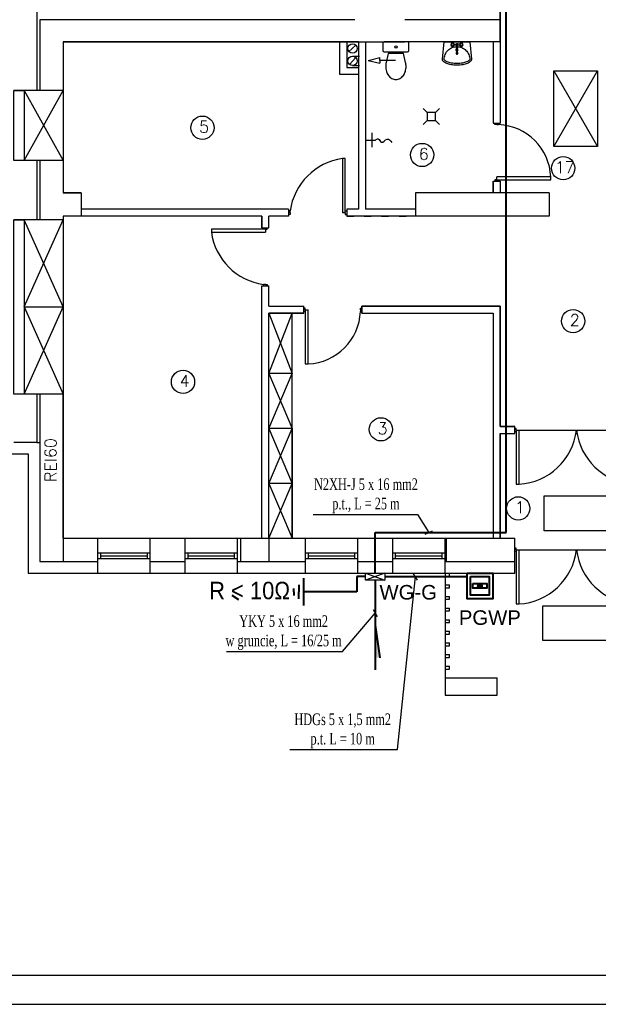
# Model space of a CAD drawing. Header units: inches. Extents: x 6268 to 12323, y 5221 to 42059.
# Tile 93 of 98: x 8531 to 9526, y 36020 to 37714. Entities that reach past the tile are written whole.
import ezdxf
from ezdxf.enums import TextEntityAlignment as Align

# ---------------------------------------------------------------- set-up
doc = ezdxf.new("R2010")
doc.units = ezdxf.units.IN
doc.header["$MEASUREMENT"] = 0
doc.linetypes.add('ACAD_ISO03W100', pattern=[30, 12, -18])
for name, color, linetype, lineweight in [('1DE-schemat ideowy', 1, 'Continuous', 40), ('2DE_NUMEL', 1, 'Continuous', 20), ('2DE_SOS', 1, 'Continuous', 40)]:
    doc.layers.add(name, color=color, linetype=linetype, lineweight=lineweight)
doc.layers.add('CP_LINENORM', color=253, linetype='Continuous')
doc.styles.add('1_50', font='isocpeur.ttf', dxfattribs={"width": 0.9, "height": 12})
doc.styles.add('CP_ATTR', font='romans.shx')
doc.styles.add('Romans', font='romans.shx', dxfattribs={"width": 0.7})
doc.styles.get("Standard").update_dxf_attribs({"font": 'txt.shx'})

# ---------------------------------------------------------------- blocks, each defined once
blk = doc.blocks.new('CPEL_3282')
blk.add_hatch(color=256).paths.add_polyline_path([(-0.085, 0, 1), (0.085, 0, 1)])
for points in [[(-0.55, 0.55), (0.55, 0.55), (0.55, -0.55), (-0.55, -0.55)], [(-0.4, 0.4), (0.4, 0.4), (0.4, -0.4), (-0.4, -0.4)], [(-0.3, 0.1), (0.3, 0.1), (0.3, -0.1), (-0.3, -0.1)]]:
    blk.add_lwpolyline(points, close=True)
blk.add_circle((0, 0), 0.0853)
at = {"linetype": 'ByBlock', "style": 'CP_ATTR', "flags": 9}
for tag, p in [('NAME', (-0.092, -0.018)), ('GROUP', (-0.092, -0.018)), ('NUMBER', (-0.092, -0.018)), ('PRODUCER', (-0.092, -0.018)), ('ARTICLE', (-0.092, -0.018)), ('CHARACTER', (-0.092, -0.018)), ('VOLTAGE', (-0.092, -0.019)), ('WEIGHT', (-0.092, -0.018)), ('OTHER', (-0.092, -0.018)), ('PRODUCT-TYPE', (-0.092, -0.019)), ('ORDER-NO', (-0.092, -0.019)), ('POWER', (-0.092, -0.019))]:
    blk.add_attdef(tag, text='', height=0.00005, dxfattribs=at).set_placement(p, align=Align.MIDDLE_LEFT)

msp = doc.modelspace()

# ---------------------------------------------------------------- hatches: boundary and pattern name
h = msp.add_hatch()
h.set_pattern_fill('ANSI31', color=256, scale=5)
h.set_pattern_definition([(45, (-1177857666.037, -935701658.378), (-11.22532015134, 11.22532015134), [])])
h.paths.add_polyline_path([(9264.543, 36821.907), (9262.543, 36821.907), (9262.543, 36781.907), (9264.543, 36781.907)])
at = {"layer": '2DE_SOS'}
msp.add_hatch(color=256, dxfattribs=at).paths.add_polyline_path([(9150.17, 36616.499), (9142.313, 36616.513), (9142.409, 36672.63)])

# ---------------------------------------------------------------- linework, layer by layer
for p, q in [((8560.543, 37929.907), (8560.543, 37591.907)), ((9357.543, 37675.907), (9357.543, 37743.907)), ((8565.543, 37713.907), (8565.543, 37591.907)), ((9107.543, 37713.907), (8565.543, 37713.907)), ((9357.543, 37713.907), (9193.543, 37713.907)), ((8605.543, 37675.907), (8605.543, 37591.907)), ((9107.543, 37675.907), (8605.543, 37675.907)), ((8605.543, 37675.907), (9113.543, 37675.907)), ((9081.543, 37619.907), (9081.543, 37675.907)), ((9113.543, 37675.907), (9093.543, 37675.907)), ((9093.543, 37675.907), (9093.543, 37631.907)), ((9096.694, 37658.716), (9109.023, 37670.374)), ((9107.543, 37675.907), (9193.543, 37675.907)), ((9113.543, 37675.907), (9113.543, 37387.907)), ((9125.543, 37675.907), (9125.543, 37387.907)), ((9357.543, 37675.907), (9193.543, 37675.907)), ((9277.392, 37671.777), (9282.242, 37672.141)), ((9282.242, 37669.668), (9277.392, 37670.032)), ((9288.792, 37671.777), (9283.941, 37672.141)), ((9288.792, 37670.032), (9283.941, 37669.668)), ((9345.543, 37675.907), (9345.543, 37535.907)), ((9357.543, 37675.907), (9357.543, 37535.907)), ((9098.064, 37637.114), (9109.023, 37648.772)), ((9130.623, 37643.884), (9150.623, 37648.884)), ((9150.623, 37643.884), (9150.623, 37648.884)), ((9284.342, 37656.704), (9284.342, 37655.824)), ((9093.543, 37631.907), (9113.543, 37631.907)), ((9113.543, 37631.907), (9113.543, 37619.907)), ((9130.623, 37643.884), (9150.623, 37638.884)), ((9177.179, 37643.884), (9150.623, 37643.884)), ((9150.623, 37643.884), (9150.623, 37638.884)), ((9113.543, 37619.907), (9081.543, 37619.907)), ((9450.043, 37625.907), (9525.043, 37625.907)), ((9450.043, 37495.907), (9450.043, 37625.907)), ((9450.043, 37495.907), (9525.043, 37625.907)), ((9450.043, 37625.907), (9525.043, 37495.907)), ((9525.043, 37625.907), (9525.043, 37495.907)), ((8605.543, 37591.907), (8520.543, 37591.907)), ((8538.543, 37471.907), (8605.543, 37591.907)), ((8538.543, 37591.907), (8605.543, 37471.907)), ((8605.543, 37591.907), (8605.543, 37471.907)), ((9224.926, 37561.411), (9231.926, 37554.411)), ((9245.926, 37554.411), (9231.926, 37554.411)), ((9231.926, 37554.411), (9231.926, 37540.411)), ((9252.926, 37561.411), (9245.926, 37554.411)), ((9245.926, 37547.411), (9245.926, 37554.411)), ((9245.926, 37540.411), (9245.926, 37554.411)), ((9224.926, 37533.411), (9231.926, 37540.411)), ((9231.926, 37540.411), (9245.926, 37540.411)), ((9252.926, 37533.411), (9245.926, 37540.411)), ((9345.543, 37535.907), (9357.543, 37535.907)), ((9348.543, 37533.407), (9348.543, 37535.907)), ((9351.543, 37533.407), (9348.543, 37533.407)), ((9351.543, 37533.407), (9354.543, 37533.407)), ((9354.543, 37533.407), (9354.543, 37535.907)), ((9136.527, 37519.187), (9136.527, 37494.48)), ((9125.543, 37506.833), (9142.813, 37506.833)), ((9525.043, 37495.907), (9450.043, 37495.907)), ((8605.543, 37471.907), (8520.543, 37471.907)), ((8560.543, 37471.907), (8560.543, 37369.907)), ((8565.543, 37471.907), (8565.543, 37369.907)), ((8605.543, 37471.907), (8605.543, 37415.907)), ((9091.043, 37474.907), (9086.043, 37474.907)), ((9086.043, 37474.907), (9086.043, 37381.907)), ((9091.043, 37384.907), (9091.043, 37474.907)), ((9345.543, 37435.907), (9345.543, 37415.907)), ((9345.543, 37415.907), (9345.543, 37435.907)), ((9345.543, 37435.907), (9357.543, 37435.907)), ((9351.543, 37438.407), (9348.543, 37438.407)), ((9348.543, 37438.407), (9348.543, 37435.907)), ((9354.543, 37435.907), (9348.543, 37435.907)), ((9351.543, 37438.407), (9351.543, 37443.407)), ((9444.543, 37443.407), (9351.543, 37443.407)), ((9351.543, 37438.407), (9354.543, 37438.407)), ((9354.543, 37438.407), (9354.543, 37435.907)), ((9354.543, 37438.407), (9444.543, 37438.407)), ((9357.543, 37435.907), (9357.543, 37415.907)), ((9444.543, 37438.407), (9444.543, 37443.407)), ((8636.543, 37415.907), (8605.543, 37415.907)), ((8605.543, 37415.907), (8636.543, 37415.907)), ((8636.543, 37415.907), (8636.543, 37375.907)), ((9441.543, 37415.907), (9211.543, 37415.907)), ((9211.543, 37415.907), (9211.543, 37375.907)), ((9441.543, 37415.907), (9441.543, 37375.907)), ((8993.543, 37387.907), (8636.543, 37387.907)), ((8993.543, 37387.907), (8993.543, 37375.907)), ((8996.043, 37384.907), (8993.543, 37384.907)), ((8996.043, 37378.907), (8993.543, 37378.907)), ((8996.043, 37381.907), (8996.043, 37384.907)), ((8996.043, 37381.907), (8996.043, 37378.907)), ((9091.043, 37381.907), (9086.043, 37381.907)), ((9091.043, 37381.907), (9091.043, 37384.907)), ((9091.043, 37384.907), (9093.543, 37384.907)), ((9091.043, 37381.907), (9091.043, 37378.907)), ((9091.043, 37378.907), (9093.543, 37378.907)), ((9113.543, 37387.907), (9093.543, 37387.907)), ((9113.543, 37387.907), (9093.543, 37387.907)), ((9093.543, 37387.907), (9093.543, 37375.907)), ((9093.543, 37384.907), (9093.543, 37378.907)), ((9211.543, 37387.907), (9125.543, 37387.907)), ((8605.543, 37369.907), (8520.543, 37369.907)), ((8538.543, 37369.907), (8538.543, 37069.907)), ((8605.543, 37219.907), (8538.543, 37369.907)), ((8538.543, 37219.907), (8605.543, 37369.907)), ((8605.543, 37375.907), (8605.543, 37369.907)), ((8636.543, 37375.907), (8605.543, 37375.907)), ((8605.543, 37369.907), (8605.543, 37069.907)), ((8947.543, 37375.907), (8636.543, 37375.907)), ((8947.543, 37355.907), (8947.543, 37375.907)), ((8947.543, 37375.907), (8947.543, 37355.907)), ((8959.543, 37355.907), (8959.543, 37375.907)), ((8993.543, 37375.907), (8959.543, 37375.907)), ((9211.543, 37375.907), (9093.543, 37375.907)), ((9441.543, 37375.907), (9211.543, 37375.907)), ((8950.543, 37353.407), (8860.543, 37353.407)), ((8860.543, 37353.407), (8860.543, 37348.407)), ((8860.543, 37348.407), (8953.543, 37348.407)), ((8947.543, 37355.907), (8959.543, 37355.907)), ((8950.543, 37353.407), (8950.543, 37355.907)), ((8950.543, 37355.907), (8956.543, 37355.907)), ((8953.543, 37353.407), (8950.543, 37353.407)), ((8953.543, 37353.407), (8953.543, 37348.407)), ((8953.543, 37353.407), (8956.543, 37353.407)), ((8956.543, 37353.407), (8956.543, 37355.907)), ((8947.543, 36821.907), (8947.543, 37255.907)), ((8947.543, 37255.907), (8959.543, 37255.907)), ((8953.543, 37258.407), (8950.543, 37258.407)), ((8950.543, 37258.407), (8950.543, 37255.907)), ((8953.543, 37258.407), (8956.543, 37258.407)), ((8956.543, 37258.407), (8956.543, 37255.907)), ((8959.543, 37220.907), (8959.543, 37255.907)), ((8538.543, 37219.907), (8605.543, 37219.907)), ((8538.543, 37219.907), (8605.543, 37069.907)), ((8538.543, 37069.907), (8605.543, 37219.907)), ((8959.543, 37220.907), (9019.543, 37220.907)), ((8959.543, 36821.907), (8959.543, 37208.907)), ((8959.543, 36821.907), (8959.543, 37208.907)), ((8959.543, 37208.907), (9019.543, 37208.907)), ((8959.543, 37208.907), (9019.543, 37208.907)), ((9019.543, 37208.907), (8959.543, 37208.907)), ((8959.543, 37105.407), (8999.543, 37208.907)), ((8959.543, 37208.907), (8999.543, 37105.407)), ((8999.543, 36821.907), (8999.543, 37208.907)), ((9019.543, 37208.907), (9019.543, 37220.907)), ((9022.043, 37217.907), (9019.543, 37217.907)), ((9019.543, 37211.907), (9019.543, 37217.907)), ((9022.043, 37211.907), (9019.543, 37211.907)), ((9022.043, 37214.907), (9022.043, 37217.907)), ((9022.043, 37214.907), (9027.043, 37214.907)), ((9022.043, 37214.907), (9022.043, 37211.907)), ((9022.043, 37211.907), (9022.043, 37121.907)), ((9027.043, 37121.907), (9027.043, 37214.907)), ((9117.043, 37214.907), (9117.043, 37217.907)), ((9117.043, 37217.907), (9119.543, 37217.907)), ((9117.043, 37214.907), (9117.043, 37211.907)), ((9117.043, 37211.907), (9119.543, 37211.907)), ((9119.543, 37220.907), (9357.543, 37220.907)), ((9119.543, 37208.907), (9119.543, 37220.907)), ((9119.543, 37208.907), (9345.543, 37208.907)), ((9345.543, 37208.907), (9345.543, 36821.907)), ((9357.543, 37220.907), (9357.543, 37013.907)), ((9022.043, 37121.907), (9027.043, 37121.907)), ((8999.543, 37105.407), (8959.543, 37105.407)), ((8959.543, 37010.907), (8999.543, 37105.407)), ((8959.543, 37105.407), (8999.543, 37010.907)), ((8605.543, 37069.907), (8520.543, 37069.907)), ((8560.543, 37069.907), (8560.543, 36986.907)), ((8565.543, 37069.907), (8565.543, 36781.907)), ((8605.543, 37069.907), (8605.543, 36821.907)), ((8605.543, 36821.907), (8605.543, 37069.907)), ((8999.543, 37010.907), (8959.543, 37010.907)), ((8959.543, 36916.407), (8999.543, 37010.907)), ((8959.543, 37010.907), (8999.543, 36916.407)), ((8999.543, 37010.907), (8999.543, 36821.907)), ((9357.543, 37013.907), (9382.543, 37013.907)), ((9382.543, 37001.907), (9382.543, 37013.907)), ((9385.043, 37010.907), (9382.543, 37010.907)), ((9385.043, 37007.907), (9385.043, 37010.907)), ((9385.043, 37007.907), (9385.043, 37004.907)), ((9385.043, 37007.907), (9589.938, 37007.907)), ((9390.043, 36914.907), (9390.043, 37007.907)), ((9357.543, 37001.907), (9357.543, 36821.907)), ((9357.543, 36821.907), (9357.543, 37001.907)), ((9357.543, 37001.907), (9382.543, 37001.907)), ((9357.543, 37001.907), (9382.543, 37001.907)), ((9385.043, 37004.907), (9382.543, 37004.907)), ((9385.043, 37004.907), (9385.043, 36914.907)), ((9487.894, 37001.907), (9489.701, 37001.907)), ((8560.543, 36986.907), (8520.543, 36986.907)), ((8560.543, 36986.907), (8565.543, 36986.907)), ((8458.543, 36966.907), (8545.543, 36966.907)), ((8545.543, 36966.907), (8545.543, 36761.907)), ((8999.543, 36916.407), (8959.543, 36916.407)), ((8959.543, 36821.907), (8999.543, 36916.407)), ((8959.543, 36916.407), (8999.543, 36821.907)), ((9385.043, 36914.907), (9390.043, 36914.907)), ((9432.89, 36894.866), (9552.89, 36894.866)), ((9432.89, 36834.866), (9432.89, 36894.866)), ((8605.543, 36821.907), (8665.543, 36821.907)), ((8605.543, 36821.907), (8947.543, 36821.907)), ((8605.543, 36821.907), (8605.543, 36781.907)), ((8665.543, 36761.907), (8665.543, 36821.907)), ((8665.543, 36821.907), (8755.543, 36821.907)), ((8755.543, 36821.907), (8815.543, 36821.907)), ((8755.543, 36761.907), (8755.543, 36821.907)), ((8815.543, 36761.907), (8815.543, 36821.907)), ((8815.543, 36821.907), (8905.543, 36821.907)), ((8905.543, 36821.907), (9022.543, 36821.907)), ((8905.543, 36761.907), (8905.543, 36821.907)), ((8910.543, 36821.907), (8910.543, 36781.907)), ((8959.543, 36821.907), (9019.543, 36821.907)), ((8959.543, 36821.907), (8959.543, 36781.907)), ((9022.543, 36761.907), (9022.543, 36821.907)), ((9022.543, 36821.907), (9112.543, 36821.907)), ((9112.543, 36821.907), (9172.543, 36821.907)), ((9112.543, 36761.907), (9112.543, 36821.907)), ((9172.543, 36761.907), (9172.543, 36821.907)), ((9172.543, 36821.907), (9262.543, 36821.907)), ((9262.543, 36821.907), (9382.543, 36821.907)), ((9262.543, 36761.907), (9262.543, 36821.907)), ((9264.543, 36821.907), (9264.543, 36781.907)), ((9382.543, 36761.907), (9382.543, 36821.907)), ((9552.89, 36834.866), (9432.89, 36834.866)), ((9385.043, 36804.907), (9382.543, 36804.907)), ((9385.043, 36801.907), (9385.043, 36804.907)), ((9385.043, 36801.907), (9385.043, 36798.907)), ((9385.043, 36801.907), (9589.938, 36801.907)), ((9390.043, 36708.907), (9390.043, 36801.907)), ((8665.543, 36796.907), (8755.543, 36796.907)), ((8665.543, 36786.907), (8755.543, 36786.907)), ((8665.543, 36786.907), (8670.543, 36786.907)), ((8670.543, 36786.907), (8670.543, 36796.907)), ((8670.543, 36791.907), (8750.543, 36791.907)), ((8750.543, 36786.907), (8750.543, 36796.907)), ((8815.543, 36796.907), (8905.543, 36796.907)), ((8815.543, 36786.907), (8905.543, 36786.907)), ((8815.543, 36786.907), (8820.543, 36786.907)), ((8820.543, 36786.907), (8820.543, 36796.907)), ((8820.543, 36791.907), (8900.543, 36791.907)), ((8900.543, 36786.907), (8900.543, 36796.907)), ((9022.543, 36796.907), (9112.543, 36796.907)), ((9022.543, 36786.907), (9112.543, 36786.907)), ((9022.543, 36786.907), (9027.543, 36786.907)), ((9027.543, 36786.907), (9027.543, 36796.907)), ((9027.543, 36791.907), (9107.543, 36791.907)), ((9107.543, 36786.907), (9107.543, 36796.907)), ((9172.543, 36796.907), (9262.543, 36796.907)), ((9172.543, 36786.907), (9262.543, 36786.907)), ((9172.543, 36786.907), (9177.543, 36786.907)), ((9177.543, 36786.907), (9177.543, 36796.907)), ((9177.543, 36791.907), (9257.543, 36791.907)), ((9257.543, 36786.907), (9257.543, 36796.907)), ((9385.043, 36798.907), (9382.543, 36798.907)), ((9385.043, 36798.907), (9385.043, 36708.907)), ((8565.543, 36781.907), (8605.543, 36781.907)), ((8605.543, 36781.907), (8665.543, 36781.907)), ((8755.543, 36781.907), (8815.543, 36781.907)), ((8905.543, 36781.907), (9022.543, 36781.907)), ((9112.543, 36781.907), (9172.543, 36781.907)), ((9262.543, 36781.907), (9382.543, 36781.907)), ((8545.543, 36761.907), (8665.543, 36761.907)), ((8545.543, 36761.907), (8665.543, 36761.907)), ((8665.543, 36761.907), (8755.543, 36761.907)), ((8755.543, 36761.907), (8815.543, 36761.907)), ((8815.543, 36761.907), (8905.543, 36761.907)), ((8905.543, 36761.907), (9022.543, 36761.907)), ((9022.543, 36761.907), (9112.543, 36761.907)), ((9112.543, 36761.907), (9172.543, 36761.907)), ((9172.543, 36761.907), (9262.543, 36761.907)), ((9262.543, 36761.907), (9382.543, 36761.907)), ((9262.543, 36761.907), (9262.543, 36551.907)), ((9262.543, 36756.907), (9270.543, 36756.907)), ((9270.543, 36756.907), (9270.543, 36761.907)), ((9262.543, 36741.907), (9270.543, 36741.907)), ((9262.543, 36736.907), (9270.543, 36736.907)), ((9270.543, 36736.907), (9270.543, 36741.907)), ((9262.543, 36721.907), (9270.543, 36721.907)), ((9270.543, 36716.907), (9270.543, 36721.907)), ((9262.543, 36716.907), (9270.543, 36716.907)), ((9262.543, 36701.907), (9270.543, 36701.907)), ((9270.543, 36696.907), (9270.543, 36701.907)), ((9385.043, 36708.907), (9390.043, 36708.907)), ((9430.62, 36705.84), (9550.62, 36705.84)), ((9430.62, 36645.84), (9430.62, 36705.84)), ((9262.543, 36696.907), (9270.543, 36696.907)), ((9262.543, 36681.907), (9270.543, 36681.907)), ((9262.543, 36676.907), (9270.543, 36676.907)), ((9270.543, 36676.907), (9270.543, 36681.907)), ((9262.543, 36661.907), (9270.543, 36661.907)), ((9262.543, 36656.907), (9270.543, 36656.907)), ((9270.543, 36656.907), (9270.543, 36661.907)), ((9262.543, 36641.907), (9270.543, 36641.907)), ((9262.543, 36636.907), (9270.543, 36636.907)), ((9270.543, 36636.907), (9270.543, 36641.907)), ((9550.62, 36645.84), (9430.62, 36645.84)), ((9262.543, 36621.907), (9270.543, 36621.907)), ((9262.543, 36616.907), (9270.543, 36616.907)), ((9270.543, 36616.907), (9270.543, 36621.907)), ((9262.543, 36601.907), (9270.543, 36601.907)), ((9270.543, 36596.907), (9270.543, 36601.907)), ((9262.543, 36596.907), (9270.543, 36596.907)), ((9262.543, 36581.907), (9352.543, 36581.907)), ((9352.543, 36551.907), (9352.543, 36581.907)), ((9262.543, 36551.907), (9352.543, 36551.907)), ((9262.543, 36551.907), (9352.543, 36551.907))]:
    msp.add_line(p, q)
at = {"linetype": 'ACAD_ISO03W100'}
for p, q in [((9103.543, 37650.943), (9125.543, 37650.943)), ((9103.543, 37634.943), (9125.543, 37634.943)), ((9093.543, 37375.907), (9211.543, 37375.907))]:
    msp.add_line(p, q, dxfattribs=at)
at = {"linetype": 'Continuous'}
for p, q in [((8538.543, 37591.907), (8538.543, 37471.907)), ((6468.073, 36070.31), (12118.073, 36070.31))]:
    msp.add_line(p, q, dxfattribs=at)
for points in [[(9357.543, 37743.907), (9357.543, 37675.907)], [(9194.741, 37640.191), (9191.107, 37655.924), (9164.96, 37655.924), (9161.326, 37640.191)], [(8520.543, 37591.907), (8538.543, 37591.907), (8538.543, 37471.907), (8520.543, 37471.907), (8520.543, 37591.907)], [(8520.543, 37369.907), (8538.543, 37369.907), (8538.543, 37069.907), (8520.543, 37069.907), (8520.543, 37369.907)], [(8520.543, 37369.907), (8538.543, 37369.907), (8538.543, 37069.907), (8520.543, 37069.907), (8520.543, 37369.907)], [(9119.543, 37220.907), (9119.543, 37208.907), (9345.543, 37208.907), (9345.543, 36821.907), (9357.543, 36821.907), (9357.543, 37001.907), (9382.543, 37001.907), (9382.543, 37013.907), (9357.543, 37013.907), (9357.543, 37220.907), (9119.543, 37220.907), (9119.543, 37208.907)]]:
    msp.add_lwpolyline(points)
msp.add_lwpolyline([(9158.033, 37658.407), (9198.033, 37658.407, 0.41421356), (9200.533, 37660.907), (9200.533, 37673.407, 0.41421356), (9198.033, 37675.907), (9158.033, 37675.907, 0.41421356), (9155.533, 37673.407), (9155.533, 37660.907, 0.41421356)], format="xyb", close=True)
for points in [[(9258.11, 37645.948), (9260.851, 37675.907), (9305.333, 37675.907), (9308.073, 37645.948, -0.02280923), (9308.092, 37645.54, -0.20345275), (9306.726, 37642.323, -0.09716323), (9300.77, 37638.469, -0.05413092), (9293.286, 37636.379, -0.04107152), (9283.092, 37635.54, -0.04107152), (9272.898, 37636.379, -0.05413092), (9265.414, 37638.469, -0.09716323), (9259.458, 37642.323, -0.20345275), (9258.092, 37645.54, -0.20345275)], [(9305.086, 37645.674, -0.02280923), (9305.092, 37645.54, -0.20345275), (9304.642, 37644.481, -0.09716323), (9299.655, 37641.255, -0.05413092), (9292.795, 37639.339, -0.04107152), (9283.092, 37638.54, -0.04107152), (9273.388, 37639.339, -0.05413092), (9266.528, 37641.255, -0.09716323), (9261.542, 37644.481, -0.20345275), (9261.092, 37645.54, -0.0984914), (9262.766, 37653.959, -0.0984914), (9267.535, 37661.097, -0.0984914), (9274.673, 37665.866, -0.0984914), (9283.092, 37667.54, -0.0984914), (9291.511, 37665.866, -0.0984914), (9298.648, 37661.097, -0.0984914), (9303.417, 37653.959, -0.0984914), (9305.092, 37645.54)], [(9283.882, 37656.422, 0.10454597), (9283.942, 37656.704), (9283.942, 37670.904, 1), (9282.242, 37670.904), (9282.242, 37656.704, 0.10454597), (9282.301, 37656.422)], [(9282.242, 37657.562, 0.00914131), (9282.208, 37657.532, 0.10079648), (9281.936, 37657.148, 0.10454597), (9281.842, 37656.704, 0.10454597), (9281.936, 37656.26)], [(9281.842, 37656.704), (9281.842, 37655.824, 0.10454597), (9281.936, 37655.38, 0.10079648), (9282.208, 37654.997, 0.09591072), (9282.61, 37654.745, 0.09272045), (9283.092, 37654.654, 0.09272045), (9283.574, 37654.745, 0.09591072), (9283.976, 37654.997, 0.10079648), (9284.248, 37655.38)], [(9281.936, 37656.26, 0.10079648), (9282.208, 37655.877, 0.09591072), (9282.61, 37655.625)], [(9283.092, 37655.534, 0.09272045), (9283.574, 37655.625, 0.09591072), (9283.976, 37655.877, 0.10079648), (9284.248, 37656.26)], [(9284.248, 37656.26, 0.10454597), (9284.342, 37656.704, 0.10454597), (9284.248, 37657.148, 0.10079648), (9283.976, 37657.532)], [(9194.325, 37625.061, 0.07203938), (9195.533, 37633.407, 0.05824006), (9194.741, 37640.191)], [(9170.977, 37612.805, 0.13213816), (9178.033, 37610.907, 0.13213816), (9185.09, 37612.805)]]:
    msp.add_lwpolyline(points, format="xyb")
for centre, radius in [((9103.543, 37664.545), 8), ((9178.033, 37667.157), 1.959), ((9275.592, 37670.904), 2), ((9290.592, 37670.904), 2), ((9103.543, 37642.943), 8), ((8845.218, 37528.116), 20), ((9223.191, 37481.222), 20), ((9465.892, 37458.47), 20), ((9482.963, 37195.484), 20), ((8811.822, 37090.971), 20), ((9152.244, 37009.258), 20), ((9388.565, 36873.332), 20)]:
    msp.add_circle(centre, radius)
for centre, radius, start, end in [((9275.592, 37670.904), 3, 18.479542, 341.520458), ((9283.092, 37670.904), 1.5, 304.518103, 235.481897), ((9290.592, 37670.904), 3, 198.479542, 161.520458), ((9283.092, 37662.04), 2, 115.150661, 244.849339), ((9283.013, 37656.737), 0.778, 203.873452, 226.896534), ((9283.061, 37656.788), 0.848, 226.896534, 248.810627), ((9283.092, 37656.868), 1.334, 248.810627, 270), ((9283.092, 37656.868), 0.934, 248.810627, 270), ((9283.092, 37656.868), 0.934, 270, 291.189373), ((9283.123, 37656.788), 0.848, 291.189373, 313.103466), ((9283.171, 37656.737), 0.778, 313.103466, 336.126548), ((9283.092, 37662.04), 2, 295.150661, 64.849339), ((9283.123, 37656.62), 1.248, 46.896534, 48.991514), ((9283.245, 37655.824), 1.097, 336.126548, 0), ((9189.95, 37633.407), 29.417, 166.667413, 180), ((9189.95, 37633.407), 29.417, 180, 196.481727), ((9184.092, 37631.674), 23.308, 196.481727, 215.537686), ((9180.382, 37629.024), 18.749, 215.537686, 239.890598), ((9175.684, 37629.024), 18.749, 300.109402, 324.462314), ((9171.974, 37631.674), 23.308, 324.462314, 343.518273), ((9350.816, 37439.68), 93.802, 2.277484, 87.722529), ((9100.635, 37370.316), 105.604, 97.942007, 172.057986), ((8965.135, 37362.999), 105.604, 187.942007, 262.058006), ((9023.316, 37215.635), 93.802, 272.277484, 357.722523), ((9383.681, 37020.591), 105.875, 273.445174, 353.119606), ((9594.312, 37020.796), 106.303, 186.963942, 264.941152), ((9383.681, 36814.591), 105.875, 273.445174, 353.119606), ((9594.312, 36814.796), 106.303, 186.963942, 264.941152)]:
    msp.add_arc(centre, radius, start, end)
msp.add_spline([(9142.813, 37506.833), (9147.5, 37509.086), (9153.186, 37503.14), (9162.969, 37508.557), (9171.298, 37502.876)], degree=3)
at = {"layer": '1DE-schemat ideowy'}
for p, q in [((9367.543, 36831.907), (9367.543, 37753.907)), ((9142.543, 36831.907), (9367.543, 36831.907)), ((9142.543, 36761.907), (9142.543, 36831.907)), ((9125.734, 36755.905), (9110.707, 36755.905)), ((9110.707, 36755.905), (9110.707, 36729.655)), ((9159.084, 36755.905), (9300.543, 36755.905)), ((9142.409, 36749.904), (9142.409, 36595.357))]:
    msp.add_line(p, q, dxfattribs=at)
at = {"layer": '1DE-schemat ideowy', "color": 7, "lineweight": -3}
for p, q in [((9035.867, 36862.736), (9215.021, 36862.736)), ((9215.021, 36862.736), (9234.706, 36831.907)), ((9228.287, 36828.942), (9241.126, 36834.873)), ((9180.732, 36458.391), (9211.522, 36755.905)), ((9215.127, 36749.822), (9207.917, 36761.988)), ((9086.004, 36627.228), (9142.409, 36693.34)), ((9138.804, 36699.423), (9146.014, 36687.257)), ((8886.808, 36627.228), (9086.004, 36627.228)), ((8995.677, 36458.391), (9180.732, 36458.391))]:
    msp.add_line(p, q, dxfattribs=at)
at = {"layer": '1DE-schemat ideowy', "color": 1}
for p, q in [((9019.314, 36753.024), (9019.314, 36729.655)), ((9002.673, 36729.655), (9002.673, 36735.687)), ((9011.03, 36741.731), (9011.03, 36729.655)), ((8895.636, 36724.205), (8907.372, 36716.612)), ((9002.673, 36729.655), (9002.673, 36723.622)), ((9011.03, 36717.578), (9011.03, 36729.655)), ((9019.314, 36729.655), (9019.314, 36706.285))]:
    msp.add_line(p, q, dxfattribs=at)
at = {"layer": '1DE-schemat ideowy', "lineweight": 30}
for p, q in [((9159.084, 36761.907), (9125.734, 36749.904)), ((9125.734, 36761.907), (9159.084, 36749.904))]:
    msp.add_line(p, q, dxfattribs=at)
msp.add_lwpolyline([(9159.084, 36761.907), (9159.084, 36749.904), (9125.734, 36749.904), (9125.734, 36761.907)], close=True, dxfattribs=at)
at = {"layer": '2DE_SOS'}
for p, q in [((9110.707, 36729.655), (9019.314, 36729.655)), ((9142.409, 36672.63), (9150.17, 36616.499))]:
    msp.add_line(p, q, dxfattribs=at)
at = {"layer": 'CP_LINENORM', "linetype": 'Continuous'}
msp.add_line((6268.073, 36020.31), (12168.073, 36020.31), dxfattribs=at)

# ---------------------------------------------------------------- block references
at = {"layer": '1DE-schemat ideowy', "xscale": 40, "yscale": 40, "zscale": 50}
msp.add_blockref('CPEL_3282', (9322.543, 36739.907), dxfattribs=at)

# ---------------------------------------------------------------- texts
at = {"char_height": 20, "attachment_point": 1}
for s, insert in [('5', (8839.461, 37539.74)), ('6', (9217.434, 37492.846)), ('17', (9451.543, 37470.094)), ('2', (9477.205, 37207.108)), ('4', (8806.064, 37102.595)), ('3', (9146.486, 37020.882)), ('1', (9382.807, 36884.956))]:
    msp.add_mtext_dynamic_manual_height_columns(s, width=68.36029, gutter_width=12.5, heights=[-20], dxfattribs=dict(at, insert=insert))
at = {"insert": (8573.908, 36918.684), "char_height": 20, "attachment_point": 1, "rotation": 90}
msp.add_mtext_dynamic_manual_height_columns('REI60', width=37.21157, gutter_width=12.5, heights=[-20], dxfattribs=at)
at = {"layer": '1DE-schemat ideowy', "color": 7, "lineweight": -3, "char_height": 20, "attachment_point": 5, "style": 'Romans'}
for s, insert in [('{\\fTimes New Roman|b0|i0|c238|p18;N2XH-J 5 x 16 mm2 \\Pp.t., L = 25 m}', (9126.539, 36895.023)), ('{\\fTimes New Roman|b0|i0|c238|p18;YKY 5 x 16 mm2 \\Pw gruncie, L = 16/25 m}', (8984.912, 36659.515)), ('{\\fTimes New Roman|b0|i0|c238|p18;HDGs 5 x 1,5 mm2 \\Pp.t. L = 10 m}', (9086.49, 36490.678))]:
    msp.add_mtext(s, dxfattribs=dict(at, insert=insert))
at = {"layer": '1DE-schemat ideowy', "color": 1, "insert": (8926.363, 36731.859), "char_height": 30, "attachment_point": 5, "style": '1_50'}
msp.add_mtext('{\\fArial|b0|i0|c0|p32;R < 10\\fSymbol|b0|i0|c2|p32;W}', dxfattribs=at)
at = {"layer": '2DE_NUMEL', "char_height": 25, "width": 90.0711, "attachment_point": 1}
for s, insert in [('{\\fArial|b0|i0|c238|p34;WG-G}', (9149.806, 36741.542)), ('\\fArial|b0|i0|c0|p32;PGWP', (9286.345, 36697.956))]:
    msp.add_mtext(s, dxfattribs=dict(at, insert=insert))

doc.saveas('drawing.dxf')
